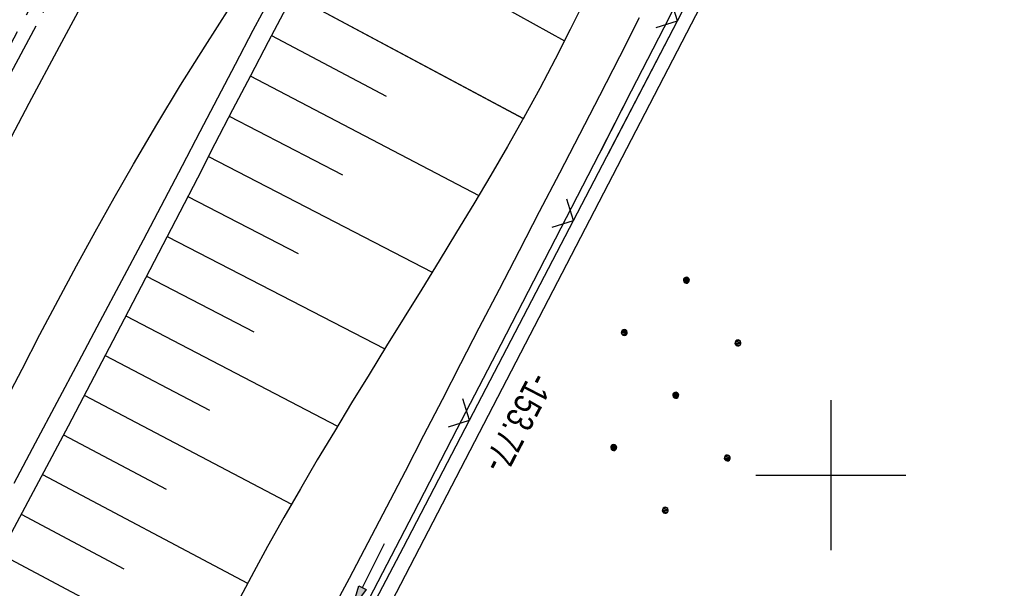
# Model space of a CAD drawing. Extents: x 507679 to 508174, y 445771 to 446563.
# Tile 39 of 43: x 508046 to 508112, y 446392 to 446430. Entities that reach past the tile are written whole.
import ezdxf

# ---------------------------------------------------------------- set-up
doc = ezdxf.new("R2010")
doc.units = 0
doc.header["$LTSCALE"] = 10
doc.header["$MEASUREMENT"] = 0
for name, pattern in [('ACHSE', [5.5, 4, -0.5, 0.5, -0.5]), ('AUSGEZOGEN', [0]), ('LT00', [0]), ('STRICHLINIE2', [0.375, 0.25, -0.125])]:
    doc.linetypes.add(name, pattern=pattern)
doc.layers.get('0').update_dxf_attribs({"linetype": 'LT00'})
for name, color, linetype in [('--EK_FBR', 250, 'LT00'), ('--EK_Haltung', 7, 'STRICHLINIE2'), ('--EL_DFK_AB_L', 21, 'LT00'), ('--EL_Haltung', 182, 'STRICHLINIE2'), ('-AX-093', 35, 'ACHSE'), ('ABSTAND', 8, 'LT00'), ('DFK_AB_L', 21, 'LT00'), ('DFK_NUTZUNG', 250, 'LT00'), ('PFEIL', 140, 'AUSGEZOGEN'), ('V127_BOESCH', 250, 'LT00'), ('V127_BOSCHUNG', 250, 'LT00'), ('V127_GRABEN', 250, 'LT00'), ('V127_ZAUN', 40, 'LT00'), ('V128_AFBR_BAB', 250, 'LT00'), ('V128_BOESCH', 250, 'LT00'), ('V128_BOSCHUNG', 250, 'LT00'), ('V128_GRABEN', 250, 'LT00'), ('V128_LD_MARK', 250, 'LT00'), ('V128_RASTER', 250, 'LT00'), ('V128_ZAUN', 40, 'LT00')]:
    doc.layers.add(name, color=color, linetype=linetype)
doc.styles.get("Standard").update_dxf_attribs({"font": 'ARIAL.TTF'})

# ---------------------------------------------------------------- blocks, each defined once
blk = doc.blocks.new('Ackerland7')
at = {"layer": 'DFK_NUTZUNG', "color": 0, "linetype": 'ByBlock'}
for p, q in [((-3.95, 3.628), (-3.95, 3.97)), ((-3.9, 3.99), (-3.9, 3.607)), ((-3.85, 3.601), (-3.85, 3.997)), ((-3.8, 3.99), (-3.8, 3.607)), ((-3.75, 3.628), (-3.75, 3.97)), ((3.75, 3.629), (3.75, 3.971)), ((3.8, 3.992), (3.8, 3.608)), ((3.85, 3.602), (3.85, 3.998)), ((3.9, 3.992), (3.9, 3.608)), ((3.95, 3.629), (3.95, 3.971)), ((-4, 3.928), (-4, 3.67)), ((-3.7, 3.928), (-3.7, 3.67)), ((-3.65, 3.798), (-3.65, 3.8)), ((3.7, 3.929), (3.7, 3.671)), ((4, 3.929), (4, 3.671)), ((4.05, 3.799), (4.05, 3.801)), ((-7.85, 0.129), (-7.85, -0.129)), ((-7.8, -0.171), (-7.8, 0.171)), ((-7.75, 0.192), (-7.75, -0.192)), ((-7.7, -0.198), (-7.7, 0.198)), ((-7.65, 0.192), (-7.65, -0.192)), ((-7.6, -0.171), (-7.6, 0.171)), ((-7.55, 0.129), (-7.55, -0.129)), ((-7.5, -0.001), (-7.5, 0.001)), ((-0.15, 0.129), (-0.15, -0.129)), ((-0.1, -0.171), (-0.1, 0.171)), ((-0.05, 0.192), (-0.05, -0.192)), ((0, -0.198), (0, 0.198)), ((0.05, 0.192), (0.05, -0.192)), ((0.1, -0.171), (0.1, 0.171)), ((0.15, 0.129), (0.15, -0.129)), ((0.2, -0.001), (0.2, 0.001)), ((7.55, 0.129), (7.55, -0.129)), ((7.6, -0.171), (7.6, 0.171)), ((7.65, 0.192), (7.65, -0.192)), ((7.7, -0.198), (7.7, 0.198)), ((7.75, 0.192), (7.75, -0.192)), ((7.8, -0.171), (7.8, 0.171)), ((7.85, 0.129), (7.85, -0.129)), ((7.9, -0.001), (7.9, 0.001)), ((-4, -3.671), (-4, -3.929)), ((-3.95, -3.971), (-3.95, -3.629)), ((-3.9, -3.608), (-3.9, -3.992)), ((-3.85, -3.998), (-3.85, -3.602)), ((-3.8, -3.608), (-3.8, -3.992)), ((-3.75, -3.971), (-3.75, -3.629)), ((-3.7, -3.671), (-3.7, -3.929)), ((-3.65, -3.801), (-3.65, -3.799)), ((3.7, -3.671), (3.7, -3.929)), ((3.75, -3.971), (3.75, -3.629)), ((3.8, -3.608), (3.8, -3.992)), ((3.85, -3.998), (3.85, -3.602)), ((3.9, -3.608), (3.9, -3.992)), ((3.95, -3.971), (3.95, -3.629)), ((4, -3.671), (4, -3.929)), ((4.05, -3.801), (4.05, -3.799))]:
    blk.add_line(p, q, dxfattribs=at)
for points in [[(-3.65, 3.799), (-3.67, 3.886), (-3.725, 3.955), (-3.805, 3.994), (-3.894, 3.994), (-3.975, 3.955), (-4.03, 3.886), (-4.05, 3.799), (-4.03, 3.712), (-3.975, 3.642), (-3.894, 3.604), (-3.805, 3.604), (-3.725, 3.642), (-3.67, 3.712), (-3.65, 3.799)], [(4.05, 3.8), (4.03, 3.887), (3.975, 3.956), (3.894, 3.995), (3.805, 3.995), (3.725, 3.956), (3.67, 3.887), (3.65, 3.8), (3.67, 3.713), (3.725, 3.644), (3.805, 3.605), (3.894, 3.605), (3.975, 3.644), (4.03, 3.713), (4.05, 3.8)], [(-7.5, 0), (-7.52, 0.087), (-7.575, 0.156), (-7.655, 0.195), (-7.744, 0.195), (-7.825, 0.156), (-7.88, 0.087), (-7.9, 0)], [(0.2, 0), (0.18, 0.087), (0.125, 0.156), (0.045, 0.195), (-0.044, 0.195), (-0.125, 0.156), (-0.18, 0.087), (-0.2, 0)], [(-0.2, 0), (-0.18, -0.087), (-0.125, -0.156), (-0.044, -0.195), (0.045, -0.195), (0.125, -0.156), (0.18, -0.087), (0.2, 0)], [(7.9, 0), (7.88, 0.087), (7.825, 0.156), (7.744, 0.195), (7.655, 0.195), (7.575, 0.156), (7.52, 0.087), (7.5, 0)], [(7.5, 0), (7.52, -0.087), (7.575, -0.156), (7.655, -0.195), (7.744, -0.195), (7.825, -0.156), (7.88, -0.087), (7.9, 0)], [(-7.9, 0), (-7.88, -0.087), (-7.825, -0.156), (-7.744, -0.195), (-7.655, -0.195), (-7.575, -0.156), (-7.52, -0.087), (-7.5, 0)], [(-3.65, -3.8), (-3.67, -3.713), (-3.725, -3.644), (-3.805, -3.605), (-3.894, -3.605), (-3.975, -3.644), (-4.03, -3.713), (-4.05, -3.8), (-4.03, -3.887), (-3.975, -3.956), (-3.894, -3.995), (-3.805, -3.995), (-3.725, -3.956), (-3.67, -3.887), (-3.65, -3.8)], [(4.05, -3.8), (4.03, -3.713), (3.975, -3.644), (3.894, -3.605), (3.805, -3.605), (3.725, -3.644), (3.67, -3.713), (3.65, -3.8), (3.67, -3.887), (3.725, -3.956), (3.805, -3.995), (3.894, -3.995), (3.975, -3.956), (4.03, -3.887), (4.05, -3.8)]]:
    blk.add_lwpolyline(points, dxfattribs=at)
blk = doc.blocks.new('SYMB0024')
at = {"color": 0, "linetype": 'ByBlock'}
for p, q in [((-0.5, 0.5), (0, 0)), ((0, 0), (0.5, 0.5))]:
    blk.add_line(p, q, dxfattribs=at)
blk = doc.blocks.new('Pfreil3')
at = {"layer": 'PFEIL'}
blk.add_hatch(color=256, dxfattribs=at).paths.add_polyline_path([(-1.549, 0.273), (-1.549, -0.273), (0, 0)])
for p, q in [((-1.549, 0), (-4.831, 0)), ((-1.549, -0.273), (-1.549, 0.273)), ((-1.549, 0.273), (0, 0)), ((0, 0), (-1.549, -0.273))]:
    blk.add_line(p, q, dxfattribs=at)

msp = doc.modelspace()

# ---------------------------------------------------------------- linework, layer by layer
at = {"layer": '--EK_FBR', "color": 2}
msp.add_lwpolyline([(508044.211, 446420.296), (508046.596, 446424.782), (508048.608, 446428.566), (508050.622, 446432.349), (508052.637, 446436.131), (508054.656, 446439.911), (508056.678, 446443.689), (508058.705, 446447.465), (508060.7, 446451.167), (508062.699, 446454.867), (508064.701, 446458.565), (508066.705, 446462.262), (508068.71, 446465.959), (508070.715, 446469.656), (508072.684, 446473.29), (508074.654, 446476.924), (508076.624, 446480.557), (508078.598, 446484.189), (508080.577, 446487.818), (508082.561, 446491.444), (508084.255, 446494.526), (508085.952, 446497.607), (508087.651, 446500.686), (508089.097, 446503.311)], dxfattribs=at)
at = {"layer": '--EK_FBR'}
msp.add_lwpolyline([(508045.582, 446399.453), (508047.017, 446402.158), (508048.455, 446404.86), (508049.894, 446407.563), (508051.332, 446410.266), (508052.767, 446412.97), (508054.199, 446415.676), (508055.625, 446418.386), (508056.804, 446420.638), (508057.98, 446422.892), (508059.156, 446425.145), (508060.334, 446427.397), (508061.517, 446429.647), (508062.708, 446431.892)], dxfattribs=at)
at = {"layer": '--EK_Haltung'}
msp.add_line((508059.995, 446455.981), (508041.801, 446422.126), dxfattribs=at)
at = {"layer": '--EL_DFK_AB_L'}
msp.add_line((508111.556, 446470.344), (508041.496, 446335.145), dxfattribs=at)
at = {"layer": '--EL_Haltung'}
msp.add_line((508059.995, 446455.981), (508041.801, 446422.126), dxfattribs=at)
at = {"layer": '-AX-093', "ltscale": 0.2}
msp.add_lwpolyline([(508087.151, 446503.921), (508082.615, 446495.629), (508076.509, 446484.444), (508070.415, 446473.252), (508064.335, 446462.052), (508058.271, 446450.843), (508052.227, 446439.624), (508046.204, 446428.394), (508040.204, 446417.151), (508034.231, 446405.894), (508028.287, 446394.622), (508022.373, 446383.333), (508016.493, 446372.027), (508010.649, 446360.702), (508004.844, 446349.358), (507999.079, 446337.993), (507993.358, 446326.606), (507987.682, 446315.196), (507982.055, 446303.762), (507976.479, 446292.303), (507970.956, 446280.818)], dxfattribs=at)
at = {"layer": 'DFK_AB_L'}
msp.add_line((508111.556, 446470.344), (508041.496, 446335.145), dxfattribs=at)
at = {"layer": 'V127_BOESCH'}
msp.add_lwpolyline([(508083.612, 446431.673), (508082.643, 446429.691), (508081.639, 446427.725), (508080.603, 446425.774), (508079.538, 446423.836), (508079.504, 446423.775)], dxfattribs=at)
at = {"layer": 'V127_BOSCHUNG'}
for p, q in [((508067.096, 446437.384), (508082.261, 446428.934)), ((508064.154, 446431.987), (508079.477, 446423.787))]:
    msp.add_line(p, q, dxfattribs=at)
at = {"layer": 'V127_GRABEN'}
for points in [[(508084.69, 446421.643), (508086.728, 446425.613), (508088.891, 446429.841), (508091.048, 446434.072)], [(508087.221, 446430.467), (508085.909, 446427.872), (508084.586, 446425.284), (508083.254, 446422.699), (508083.055, 446422.315)]]:
    msp.add_lwpolyline(points, dxfattribs=at)
at = {"layer": 'V127_ZAUN'}
for p, q in [((508089.776, 446430.283), (508096.695, 446443.591)), ((508085.179, 446421.442), (508089.776, 446430.283))]:
    msp.add_line(p, q, dxfattribs=at)
at = {"layer": 'V128_AFBR_BAB', "color": 0}
msp.add_lwpolyline([(508044.211, 446420.296), (508046.596, 446424.782), (508048.608, 446428.566), (508050.622, 446432.349), (508052.637, 446436.131), (508054.656, 446439.911), (508056.678, 446443.689), (508058.705, 446447.465), (508060.7, 446451.167), (508062.699, 446454.867), (508064.701, 446458.565), (508066.705, 446462.262), (508068.71, 446465.959), (508070.715, 446469.656), (508072.684, 446473.29), (508074.654, 446476.924), (508076.624, 446480.557), (508078.598, 446484.189), (508080.577, 446487.818), (508082.561, 446491.444), (508084.255, 446494.526), (508085.952, 446497.607), (508087.651, 446500.686), (508089.097, 446503.311)], dxfattribs=at)
at = {"layer": 'V128_AFBR_BAB'}
msp.add_lwpolyline([(508045.582, 446399.453), (508047.017, 446402.158), (508048.455, 446404.86), (508049.894, 446407.563), (508051.332, 446410.266), (508052.767, 446412.97), (508054.199, 446415.676), (508055.625, 446418.386), (508056.804, 446420.638), (508057.98, 446422.892), (508059.156, 446425.145), (508060.334, 446427.397), (508061.517, 446429.647), (508062.708, 446431.892)], dxfattribs=at)
at = {"layer": 'V128_BOESCH'}
for points in [[(508083.612, 446431.673), (508082.643, 446429.691), (508081.639, 446427.725), (508080.603, 446425.774), (508079.538, 446423.836), (508078.448, 446421.909), (508077.337, 446419.992), (508076.208, 446418.083), (508075.063, 446416.181), (508073.908, 446414.283), (508072.744, 446412.389), (508071.575, 446410.497), (508070.406, 446408.605), (508069.238, 446406.712), (508068.076, 446404.815), (508066.923, 446402.915), (508065.783, 446401.007), (508064.658, 446399.093), (508063.553, 446397.168), (508062.47, 446395.233), (508061.55, 446393.544), (508060.646, 446391.847)], [(508063.71, 446431.153), (508062.513, 446428.889), (508061.326, 446426.621), (508060.145, 446424.348), (508058.969, 446422.073), (508057.795, 446419.797), (508056.621, 446417.521), (508052.916, 446410.387), (508049.181, 446403.269), (508045.417, 446396.166)]]:
    msp.add_lwpolyline(points, dxfattribs=at)
at = {"layer": 'V128_BOSCHUNG'}
for p, q in [((508067.096, 446437.384), (508082.261, 446428.935)), ((508064.154, 446431.987), (508079.503, 446423.773)), ((508062.73, 446429.301), (508070.385, 446425.25)), ((508061.319, 446426.608), (508076.541, 446418.642)), ((508059.925, 446423.922), (508067.466, 446420.005)), ((508058.542, 446421.244), (508073.447, 446413.532)), ((508057.167, 446418.578), (508064.518, 446414.775)), ((508055.789, 446415.913), (508070.286, 446408.412)), ((508054.414, 446413.262), (508061.558, 446409.551)), ((508053.034, 446410.613), (508067.132, 446403.26)), ((508051.65, 446407.967), (508058.616, 446404.318)), ((508050.262, 446405.322), (508064.064, 446398.064)), ((508048.87, 446402.679), (508055.727, 446399.059)), ((508047.474, 446400.039), (508061.146, 446392.789)), ((508046.067, 446397.389), (508052.909, 446393.762)), ((508044.664, 446394.753), (508058.369, 446387.456))]:
    msp.add_line(p, q, dxfattribs=at)
at = {"layer": 'V128_GRABEN'}
for points in [[(508069.268, 446391.797), (508072.194, 446397.437), (508075.115, 446403.08), (508078.032, 446408.724), (508080.211, 446412.944), (508082.387, 446417.165), (508084.559, 446421.388), (508086.728, 446425.613), (508088.891, 446429.841), (508091.048, 446434.072)], [(508087.221, 446430.467), (508085.909, 446427.872), (508084.586, 446425.284), (508083.254, 446422.699), (508081.917, 446420.117), (508080.575, 446417.537), (508079.233, 446414.958), (508077.892, 446412.378), (508076.555, 446409.796), (508075.325, 446407.409), (508074.097, 446405.022), (508072.869, 446402.634), (508071.638, 446400.248), (508070.402, 446397.864), (508069.158, 446395.485), (508067.903, 446393.112), (508066.635, 446390.744)]]:
    msp.add_lwpolyline(points, dxfattribs=at)
at = {"layer": 'V128_LD_MARK'}
msp.add_lwpolyline([(508044.928, 446404.765), (508046.115, 446407.068), (508047.312, 446409.366), (508048.521, 446411.657), (508049.745, 446413.939), (508050.987, 446416.212), (508052.25, 446418.472), (508053.536, 446420.72), (508055.092, 446423.363), (508056.683, 446425.985), (508058.307, 446428.588), (508059.962, 446431.171)], dxfattribs=at)
at = {"layer": 'V128_RASTER'}
for p, q in [((508099.997, 446405), (508099.997, 446395)), ((508094.998, 446400), (508104.998, 446400))]:
    msp.add_line(p, q, dxfattribs=at)
at = {"layer": 'V128_ZAUN'}
for p, q in [((508089.776, 446430.283), (508096.695, 446443.591)), ((508082.856, 446416.974), (508089.776, 446430.283)), ((508075.937, 446403.666), (508082.856, 446416.974))]:
    msp.add_line(p, q, dxfattribs=at)
msp.add_lwpolyline([(508068.991, 446390.371), (508071.538, 446395.205), (508075.937, 446403.666)], dxfattribs=at)

# ---------------------------------------------------------------- block references
at = {"layer": 'DFK_NUTZUNG', "rotation": 264.7376999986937}
msp.add_blockref('Ackerland7', (508089.67, 446405.322), dxfattribs=at)
at = {"layer": 'PFEIL', "rotation": 243.4227568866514}
msp.add_blockref('Pfreil3', (508068.109, 446391.118), dxfattribs=at)
at = {"layer": 'V127_ZAUN', "xscale": 2.1, "yscale": 2.1, "zscale": 2.1, "rotation": 62.52922}
msp.add_blockref('SYMB0024', (508089.776, 446430.283), dxfattribs=at)
at = {"layer": 'V128_ZAUN', "xscale": 2.099999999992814, "yscale": 2.099999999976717, "zscale": 2.1, "rotation": 62.52853000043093}
for p in [(508089.776, 446430.283), (508082.856, 446416.974), (508075.937, 446403.666)]:
    msp.add_blockref('SYMB0024', p, dxfattribs=at)

# ---------------------------------------------------------------- texts
at = {"layer": 'ABSTAND', "width": 0.75}
msp.add_text(' -153.77-', height=1.8, rotation=-117.3923, dxfattribs=at).set_placement((508080.243, 446407.444))

doc.saveas('drawing.dxf')
